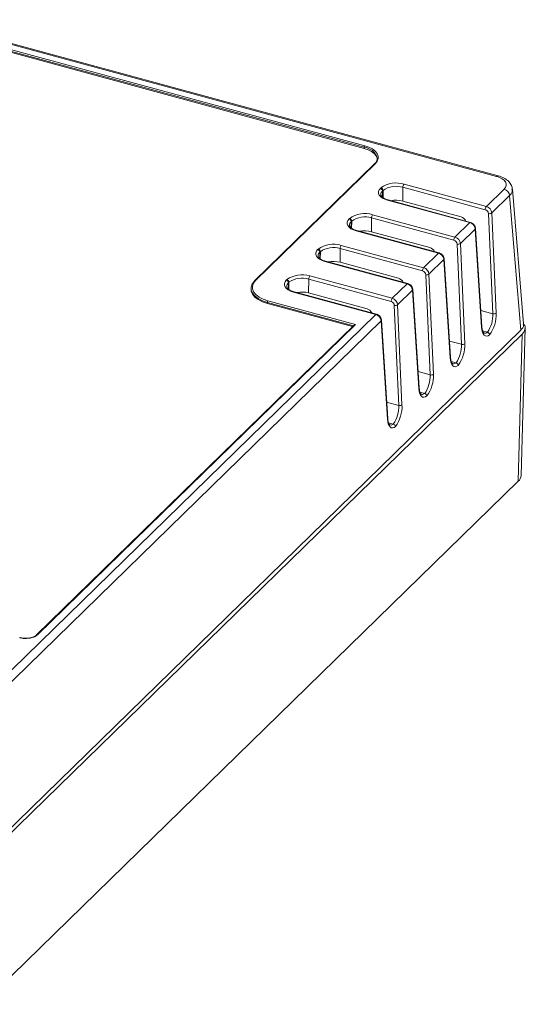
# Model space of a CAD drawing. Header units: millimetres. Extents: x -147 to -39, y 11 to 95.
# Tile 4 of 4: x -80 to -39, y 14 to 94. Entities that reach past the tile are written whole.
import ezdxf

# ---------------------------------------------------------------- set-up
doc = ezdxf.new("R2010")
doc.units = ezdxf.units.MM

msp = doc.modelspace()

# ---------------------------------------------------------------- linework, layer by layer
at = {"color": 7, "linetype": 'Continuous', "lineweight": 15}
for p, q in [((-88.07, 94.432), (-41.074, 81.659)), ((-40.936, 81.711), (-87.946, 94.487)), ((-51.909, 84.042), (-84.633, 92.935)), ((-51.909, 83.956), (-84.633, 92.85)), ((-51.863, 84.173), (-84.586, 93.067)), ((-51.909, 83.956), (-51.909, 84.042)), ((-50.843, 83.154), (-50.843, 83.131)), ((-51.055, 82.698), (-60.856, 73.132)), ((-50.985, 82.712), (-60.786, 73.146)), ((-51.002, 82.754), (-51.055, 82.698)), ((-50.578, 80.681), (-50.535, 80.724)), ((-48.736, 80.765), (-48.747, 79.638)), ((-41.999, 78.934), (-48.736, 80.765)), ((-48.643, 81.025), (-41.906, 79.194)), ((-40.448, 80.617), (-41.906, 79.194)), ((-38.854, 69.59), (-39.778, 80.624)), ((-50.358, 80.504), (-50.401, 80.462)), ((-40.006, 80.09), (-41.466, 78.665)), ((-40.006, 80.09), (-39.084, 69.072)), ((-43.256, 77.876), (-49.993, 79.707)), ((-43.203, 77.897), (-49.941, 79.729)), ((-43.97, 78.339), (-48.747, 79.638)), ((-53.145, 78.176), (-53.102, 78.218)), ((-51.303, 78.26), (-51.314, 77.132)), ((-44.566, 76.429), (-51.303, 78.26)), ((-51.21, 78.52), (-44.472, 76.688)), ((-41.379, 70.418), (-41.736, 78.616)), ((-41.466, 78.665), (-41.109, 70.467)), ((-43.256, 77.876), (-44.472, 76.688)), ((-42.28, 69.354), (-42.789, 77.404)), ((-45.823, 75.371), (-52.56, 77.202)), ((-45.77, 75.392), (-52.508, 77.223)), ((-46.537, 75.834), (-51.314, 77.132)), ((-42.812, 77.352), (-44.033, 76.16)), ((-42.303, 69.303), (-42.812, 77.352)), ((-53.777, 76.014), (-47.039, 74.183)), ((-43.946, 67.913), (-44.303, 76.111)), ((-44.033, 76.16), (-43.676, 67.962)), ((-53.87, 75.755), (-53.881, 74.627)), ((-47.133, 73.924), (-53.87, 75.755)), ((-45.823, 75.371), (-47.039, 74.183)), ((-48.389, 72.865), (-55.127, 74.696)), ((-48.337, 72.887), (-55.074, 74.718)), ((-49.104, 73.329), (-53.881, 74.627)), ((-45.379, 74.847), (-46.6, 73.655)), ((-44.87, 66.797), (-45.379, 74.847)), ((-44.847, 66.849), (-45.356, 74.898)), ((-56.344, 73.509), (-49.606, 71.678)), ((-46.513, 65.408), (-46.87, 73.606)), ((-46.6, 73.655), (-46.243, 65.457)), ((-56.437, 73.249), (-56.448, 72.122)), ((-49.699, 71.418), (-56.437, 73.249)), ((-48.389, 72.865), (-49.606, 71.678)), ((-61.163, 72.483), (-61.163, 72.398)), ((-50.956, 70.36), (-57.694, 72.191)), ((-50.904, 70.382), (-57.641, 72.213)), ((-51.671, 70.824), (-56.448, 72.122)), ((-47.946, 72.341), (-49.167, 71.149)), ((-47.437, 64.292), (-47.946, 72.341)), ((-47.414, 64.344), (-47.923, 72.393)), ((-59.83, 71.345), (-59.83, 71.259)), ((-52.847, 69.361), (-59.83, 71.259)), ((-59.783, 71.476), (-52.62, 69.529)), ((-49.08, 62.902), (-49.437, 71.1)), ((-49.167, 71.149), (-48.81, 62.951)), ((-50.956, 70.36), (-82.189, 39.876)), ((-50.512, 69.836), (-81.747, 39.35)), ((-52.726, 69.479), (-78.708, 44.12)), ((-78.638, 44.134), (-52.62, 69.529)), ((-50.003, 61.787), (-50.512, 69.836)), ((-49.98, 61.838), (-50.489, 69.888)), ((-42.255, 69.159), (-42.28, 69.354)), ((-39.084, 69.072), (-81.462, 27.71)), ((-38.968, 68.756), (-81.344, 27.396)), ((-42.213, 69.011), (-41.819, 68.904)), ((-38.968, 68.756), (-39.299, 56.703)), ((-39.068, 57.169), (-38.737, 69.222)), ((-44.821, 66.654), (-44.847, 66.849)), ((-44.78, 66.506), (-44.386, 66.399)), ((-47.388, 64.149), (-47.414, 64.344)), ((-47.347, 64.001), (-46.953, 63.894)), ((-49.955, 61.643), (-49.98, 61.838)), ((-49.914, 61.496), (-49.52, 61.388)), ((-83.171, 13.882), (-39.299, 56.703)), ((-78.708, 44.12), (-78.709, 44.118))]:
    msp.add_line(p, q, dxfattribs=at)
at = {"color": 8, "linetype": 'Continuous', "lineweight": 15}
for p, q in [((-50.843, 83.131), (-50.85, 83.041)), ((-50.401, 80.462), (-50.396, 79.949)), ((-50.363, 79.924), (-50.358, 80.504)), ((-58.102, 72.946), (-58.097, 72.433)), ((-58.064, 72.408), (-58.058, 72.988)), ((-59.83, 71.345), (-59.904, 71.365)), ((-52.778, 69.428), (-59.83, 71.345)), ((-42.364, 70.686), (-41.379, 70.418)), ((-44.931, 68.181), (-43.946, 67.913)), ((-47.498, 65.675), (-46.513, 65.408)), ((-50.065, 63.17), (-49.08, 62.902))]:
    msp.add_line(p, q, dxfattribs=at)
at = {"color": 144, "linetype": 'Continuous', "lineweight": 0}
for p, q in [((-52.925, 77.999), (-52.968, 77.957)), ((-52.968, 77.957), (-52.963, 77.443)), ((-52.93, 77.419), (-52.925, 77.999)), ((-55.712, 75.671), (-55.668, 75.713)), ((-55.535, 75.451), (-55.53, 74.938)), ((-55.497, 74.914), (-55.492, 75.493)), ((-58.278, 73.165), (-58.235, 73.208)), ((-58.058, 72.988), (-58.102, 72.946))]:
    msp.add_line(p, q, dxfattribs=at)
at = {"color": 7, "linetype": 'Continuous', "lineweight": 15, "flags": 128}
for points in [[(-50.843, 83.045), (-50.853, 83.151), (-50.932, 83.349), (-51.084, 83.535), (-51.303, 83.703), (-51.582, 83.845), (-51.909, 83.956)], [(-50.985, 82.712), (-50.83, 82.908), (-50.752, 83.116), (-50.754, 83.328), (-50.836, 83.536), (-50.996, 83.731), (-51.226, 83.907), (-51.519, 84.056), (-51.863, 84.173)], [(-49.993, 79.707), (-50.222, 79.785), (-50.417, 79.884), (-50.571, 80.001), (-50.677, 80.132), (-50.732, 80.27), (-50.734, 80.412), (-50.682, 80.55), (-50.578, 80.681)], [(-52.56, 77.202), (-52.789, 77.28), (-52.984, 77.379), (-53.138, 77.496), (-53.244, 77.626), (-53.299, 77.765), (-53.301, 77.906), (-53.249, 78.045), (-53.145, 78.176)], [(-55.127, 74.696), (-55.356, 74.774), (-55.551, 74.874), (-55.705, 74.991), (-55.811, 75.121), (-55.866, 75.26), (-55.867, 75.401), (-55.815, 75.54), (-55.712, 75.671)], [(-59.904, 71.365), (-60.239, 71.484), (-60.587, 71.661), (-60.862, 71.87), (-61.052, 72.103), (-61.15, 72.35), (-61.153, 72.603), (-61.06, 72.851), (-60.874, 73.084)], [(-60.786, 73.146), (-60.964, 72.922), (-61.053, 72.684), (-61.051, 72.441), (-60.956, 72.204), (-60.774, 71.981), (-60.51, 71.78), (-60.176, 71.609), (-59.783, 71.476)], [(-57.694, 72.191), (-57.923, 72.269), (-58.118, 72.368), (-58.272, 72.486), (-58.378, 72.616), (-58.433, 72.754), (-58.434, 72.896), (-58.382, 73.035), (-58.278, 73.165)], [(-59.83, 71.259), (-60.239, 71.398), (-60.587, 71.576), (-60.862, 71.785), (-61.052, 72.017), (-61.15, 72.265), (-61.163, 72.398)], [(-41.643, 68.693), (-41.762, 68.618), (-41.879, 68.587), (-41.987, 68.603), (-42.084, 68.664), (-42.167, 68.769), (-42.232, 68.914), (-42.278, 69.094), (-42.303, 69.303)], [(-44.209, 66.188), (-44.329, 66.112), (-44.445, 66.082), (-44.554, 66.098), (-44.651, 66.159), (-44.734, 66.264), (-44.799, 66.409), (-44.845, 66.588), (-44.87, 66.797)], [(-46.776, 63.683), (-46.896, 63.607), (-47.012, 63.577), (-47.121, 63.593), (-47.218, 63.654), (-47.3, 63.759), (-47.366, 63.903), (-47.412, 64.083), (-47.437, 64.292)], [(-49.343, 61.177), (-49.463, 61.102), (-49.579, 61.072), (-49.687, 61.087), (-49.785, 61.149), (-49.867, 61.253), (-49.933, 61.398), (-49.979, 61.578), (-50.003, 61.787)]]:
    msp.add_lwpolyline(points, dxfattribs=at)
at = {"color": 7, "linetype": 'Continuous', "lineweight": 15}
for centre, radius, start, end in [((-51.705, 84.043), 0.204, 140.51294, 180.34344), ((-50.644, 80.447), 0.243, 3.39156, 74.33381), ((-49.285, 78.965), 2.158, 72.69774, 125.40201), ((-50.6, 80.49), 0.243, 3.39156, 74.33381), ((-49.284, 79.005), 1.844, 72.71127, 125.59624), ((-48.328, 80.765), 0.409, 140.49954, 179.94405), ((-40.615, 80.028), 0.612, 5.87084, 74.141), ((-49.309, 77.483), 2.227, 75.39012, 100.80202), ((-41.59, 78.934), 0.409, 140.49954, 179.94405), ((-42.073, 78.608), 0.609, 5.40441, 74.06928), ((-51.852, 76.46), 2.158, 72.69774, 125.40201), ((-53.167, 77.984), 0.243, 3.39156, 74.33381), ((-51.851, 76.499), 1.844, 72.71127, 125.59624), ((-50.895, 78.26), 0.409, 140.49954, 179.94405), ((-44.146, 77.743), 0.622, 24.38073, 73.54947), ((-42.099, 78.584), 0.364, 5.09462, 74.02053), ((-41.655, 78.937), 0.331, 255.82329, 304.77659), ((-53.21, 77.942), 0.243, 3.39156, 74.33381), ((-43.423, 77.284), 0.615, 6.33935, 74.21102), ((-51.875, 74.978), 2.227, 75.39012, 100.80202), ((-44.157, 76.429), 0.409, 140.49954, 179.94405), ((-44.64, 76.103), 0.609, 5.40441, 74.06928), ((-54.418, 73.954), 2.158, 72.69774, 125.40201), ((-54.418, 73.994), 1.844, 72.71127, 125.59624), ((-53.461, 75.754), 0.409, 140.49954, 179.94405), ((-46.713, 75.238), 0.622, 24.38073, 73.54947), ((-44.666, 76.079), 0.364, 5.09462, 74.02053), ((-44.222, 76.432), 0.331, 255.82329, 304.77659), ((-45.99, 74.779), 0.615, 6.33935, 74.21102), ((-54.442, 72.473), 2.227, 75.39012, 100.80202), ((-46.724, 73.923), 0.409, 140.49954, 179.94405), ((-47.206, 73.597), 0.609, 5.40441, 74.06928), ((-56.985, 71.449), 2.158, 72.69774, 125.40201), ((-56.028, 73.249), 0.409, 140.49954, 179.94405), ((-47.233, 73.573), 0.364, 5.09462, 74.02053), ((-46.789, 73.927), 0.331, 255.82329, 304.77659), ((-60.81, 73.086), 0.0646, 135.35447, 181.91129), ((-56.985, 71.489), 1.844, 72.71127, 125.59624), ((-49.28, 72.733), 0.622, 24.38073, 73.54947), ((-48.557, 72.274), 0.615, 6.33935, 74.21102), ((-57.009, 69.967), 2.227, 75.39012, 100.80202), ((-59.626, 71.346), 0.204, 140.51294, 180.34344), ((-49.291, 71.418), 0.409, 140.49954, 179.94405), ((-49.8, 71.068), 0.364, 5.09462, 74.02053), ((-49.773, 71.092), 0.609, 5.40441, 74.06928), ((-49.356, 71.421), 0.331, 255.82329, 304.77659), ((-51.847, 70.227), 0.622, 24.38073, 73.54947), ((-51.124, 69.768), 0.615, 6.33935, 74.21102), ((-43.746, 70.285), 2.37, 324.36899, 3.22373), ((-43.884, 70.334), 2.777, 323.79131, 2.75648), ((-41.298, 70.739), 0.331, 255.82329, 304.77659), ((-52.593, 69.333), 0.197, 97.78041, 132.54576), ((-46.312, 67.78), 2.37, 324.36899, 3.22373), ((-46.45, 67.828), 2.777, 323.79131, 2.75648), ((-43.865, 68.234), 0.331, 255.82329, 304.77659), ((-48.879, 65.274), 2.37, 324.36899, 3.22373), ((-49.017, 65.323), 2.777, 323.79131, 2.75648), ((-46.432, 65.729), 0.331, 255.82329, 304.77659), ((-51.446, 62.769), 2.37, 324.36899, 3.22373), ((-51.584, 62.818), 2.777, 323.79131, 2.75648), ((-48.999, 63.223), 0.331, 255.82329, 304.77659), ((-39.734, 57.209), 0.668, 310.72525, 356.56249)]:
    msp.add_arc(centre, radius, start, end, dxfattribs=at)
at = {"color": 8, "linetype": 'Continuous', "lineweight": 15}
for centre, radius, start, end in [((-52.009, 82.838), 1.208, 15.14972, 85.27213), ((-51.008, 82.644), 0.0715, 71.58383, 131.32619), ((-50.147, 80.163), 0.392, 130.31983, 180.13382), ((-49.949, 79.675), 0.0542, 80.83477, 143.86459), ((-52.714, 77.657), 0.392, 130.31983, 180.13382), ((-43.212, 77.844), 0.0542, 80.70876, 143.8831), ((-42.856, 77.403), 0.0672, 311.16681, 0.9249), ((-52.516, 77.17), 0.0542, 80.83477, 143.86459), ((-55.281, 75.152), 0.392, 130.31983, 180.13382), ((-45.779, 75.339), 0.0542, 80.70876, 143.8831), ((-55.083, 74.664), 0.0542, 80.83477, 143.86459), ((-45.423, 74.897), 0.0672, 311.16681, 0.9249), ((-60.809, 73.078), 0.0715, 71.58383, 131.32619), ((-57.848, 72.647), 0.392, 130.31983, 180.13382), ((-48.346, 72.833), 0.0542, 80.70876, 143.8831), ((-57.65, 72.159), 0.0542, 80.83477, 143.86459), ((-47.99, 72.392), 0.0672, 311.16681, 0.9249), ((-50.912, 70.328), 0.0542, 80.70876, 143.8831), ((-50.557, 69.887), 0.0672, 311.16681, 0.9249), ((-42.347, 69.353), 0.0672, 311.16819, 0.90407), ((-42.03, 69.131), 0.309, 261.39353, 312.95184), ((-44.914, 66.848), 0.0672, 311.16819, 0.90407), ((-44.597, 66.625), 0.309, 261.39353, 312.95184), ((-47.481, 64.343), 0.0672, 311.16819, 0.90407), ((-47.164, 64.12), 0.309, 261.39353, 312.95184), ((-50.048, 61.837), 0.0672, 311.16819, 0.90407), ((-49.731, 61.615), 0.309, 261.39353, 312.95184), ((-78.661, 44.068), 0.0706, 71.12277, 131.78725)]:
    msp.add_arc(centre, radius, start, end, dxfattribs=at)
at = {"color": 144, "linetype": 'Continuous', "lineweight": 0}
for centre in [(-55.777, 75.437), (-55.734, 75.479), (-58.344, 72.932), (-58.301, 72.974)]:
    msp.add_arc(centre, 0.243, 3.39156, 74.33381, dxfattribs=at)
at = {"color": 7, "linetype": 'Continuous', "lineweight": 15}
for points, knots in [([(-50.846, 83.151), (-50.845, 83.146), (-50.83, 83.078), (-50.873, 82.949), (-50.94, 82.82), (-51, 82.756), (-51.002, 82.754)], [0, 0, 0, 0, 0.039307, 0.510938, 0.984486, 1, 1, 1, 1]), ([(-41.074, 81.659), (-40.9, 81.612), (-40.745, 81.547), (-40.494, 81.392), (-40.399, 81.301), (-40.283, 81.108), (-40.263, 81.006), (-40.299, 80.804), (-40.356, 80.706), (-40.448, 80.617)], [0, 0, 0, 0, 0.25, 0.25, 0.5, 0.5, 0.75, 0.75, 1, 1, 1, 1]), ([(-39.775, 80.572), (-39.791, 80.688), (-39.825, 80.929), (-40.063, 81.256), (-40.433, 81.54), (-40.77, 81.655), (-40.943, 81.713)], [0, 0, 0, 0, 0.225007, 0.469516, 0.729031, 1, 1, 1, 1]), ([(-49.941, 79.729), (-49.986, 79.742), (-50.117, 79.781), (-50.298, 79.866), (-50.449, 79.98), (-50.528, 80.087), (-50.535, 80.14), (-50.538, 80.166)], [0, 0, 0, 0, 0.119076, 0.34524, 0.567623, 0.78777, 1, 1, 1, 1]), ([(-52.508, 77.223), (-52.553, 77.237), (-52.684, 77.276), (-52.865, 77.361), (-53.016, 77.475), (-53.095, 77.582), (-53.102, 77.635), (-53.105, 77.661)], [0, 0, 0, 0, 0.119076, 0.34524, 0.567623, 0.78777, 1, 1, 1, 1]), ([(-42.789, 77.404), (-42.794, 77.443), (-42.808, 77.539), (-42.886, 77.686), (-43.023, 77.827), (-43.142, 77.874), (-43.203, 77.897)], [0, 0, 0, 0, 0.177952, 0.438584, 0.713811, 1, 1, 1, 1]), ([(-55.074, 74.718), (-55.12, 74.731), (-55.251, 74.77), (-55.432, 74.856), (-55.583, 74.969), (-55.662, 75.077), (-55.669, 75.13), (-55.672, 75.155)], [0, 0, 0, 0, 0.119076, 0.34524, 0.567623, 0.78777, 1, 1, 1, 1]), ([(-45.356, 74.898), (-45.361, 74.937), (-45.375, 75.034), (-45.453, 75.181), (-45.59, 75.321), (-45.709, 75.368), (-45.77, 75.392)], [0, 0, 0, 0, 0.177952, 0.438584, 0.713811, 1, 1, 1, 1]), ([(-57.641, 72.213), (-57.687, 72.226), (-57.818, 72.265), (-57.999, 72.35), (-58.15, 72.464), (-58.228, 72.571), (-58.235, 72.624), (-58.239, 72.65)], [0, 0, 0, 0, 0.119076, 0.34524, 0.567623, 0.78777, 1, 1, 1, 1]), ([(-47.923, 72.393), (-47.928, 72.432), (-47.941, 72.529), (-48.02, 72.675), (-48.156, 72.816), (-48.276, 72.863), (-48.337, 72.887)], [0, 0, 0, 0, 0.177952, 0.438584, 0.713811, 1, 1, 1, 1]), ([(-50.489, 69.888), (-50.495, 69.927), (-50.508, 70.023), (-50.587, 70.17), (-50.723, 70.311), (-50.843, 70.358), (-50.904, 70.382)], [0, 0, 0, 0, 0.177952, 0.438584, 0.713811, 1, 1, 1, 1]), ([(-38.886, 69.595), (-38.873, 69.552), (-38.839, 69.441), (-38.921, 69.261), (-39.03, 69.135), (-39.084, 69.072)], [0, 0, 0, 0, 0.235757, 0.617658, 1, 1, 1, 1]), ([(-38.885, 69.597), (-38.864, 69.578), (-38.719, 69.446), (-38.718, 69.212), (-38.799, 68.947), (-38.911, 68.82), (-38.968, 68.756)], [0, 0, 0, 0, 0.073479, 0.521986, 0.757559, 1, 1, 1, 1]), ([(-42.084, 68.829), (-42.088, 68.83), (-42.103, 68.83), (-42.138, 68.855), (-42.201, 68.96), (-42.243, 69.069), (-42.254, 69.152), (-42.255, 69.159)], [0, 0, 0, 0, 0.11801, 0.403082, 0.678249, 0.971456, 1, 1, 1, 1]), ([(-41.819, 68.904), (-41.774, 68.892), (-41.73, 68.863), (-41.665, 68.785), (-41.645, 68.737), (-41.643, 68.693)], [0, 0, 0, 0, 0.5, 0.5, 1, 1, 1, 1]), ([(-44.651, 66.324), (-44.655, 66.324), (-44.67, 66.325), (-44.705, 66.35), (-44.768, 66.454), (-44.81, 66.564), (-44.821, 66.647), (-44.821, 66.654)], [0, 0, 0, 0, 0.11801, 0.403082, 0.678249, 0.971456, 1, 1, 1, 1]), ([(-44.386, 66.399), (-44.341, 66.387), (-44.297, 66.357), (-44.232, 66.28), (-44.212, 66.232), (-44.209, 66.188)], [0, 0, 0, 0, 0.5, 0.5, 1, 1, 1, 1]), ([(-47.218, 63.819), (-47.222, 63.819), (-47.237, 63.82), (-47.272, 63.845), (-47.335, 63.949), (-47.377, 64.058), (-47.387, 64.141), (-47.388, 64.149)], [0, 0, 0, 0, 0.11801, 0.403082, 0.678249, 0.971456, 1, 1, 1, 1]), ([(-46.953, 63.894), (-46.908, 63.881), (-46.864, 63.852), (-46.799, 63.774), (-46.779, 63.726), (-46.776, 63.683)], [0, 0, 0, 0, 0.5, 0.5, 1, 1, 1, 1]), ([(-49.785, 61.313), (-49.789, 61.314), (-49.803, 61.314), (-49.839, 61.339), (-49.902, 61.444), (-49.944, 61.553), (-49.954, 61.636), (-49.955, 61.643)], [0, 0, 0, 0, 0.11801, 0.403082, 0.678249, 0.971456, 1, 1, 1, 1]), ([(-49.52, 61.388), (-49.475, 61.376), (-49.43, 61.347), (-49.366, 61.269), (-49.345, 61.221), (-49.343, 61.177)], [0, 0, 0, 0, 0.5, 0.5, 1, 1, 1, 1]), ([(-79.611, 43.846), (-79.705, 43.85), (-79.838, 43.856), (-79.999, 43.883), (-80.064, 43.901), (-80.096, 43.91)], [0, 0, 0, 0, 0.558808, 0.782437, 1, 1, 1, 1]), ([(-78.712, 44.12), (-78.719, 44.112), (-78.756, 44.069), (-78.869, 44.001), (-79.03, 43.934), (-79.188, 43.89), (-79.376, 43.855), (-79.521, 43.85), (-79.611, 43.846)], [0, 0, 0, 0, 0.051818, 0.280818, 0.469866, 0.616595, 0.760931, 1, 1, 1, 1])]:
    msp.add_open_spline(points, degree=3, knots=knots, dxfattribs=at)
at = {"color": 8, "linetype": 'Continuous', "lineweight": 15}
for points, knots in [([(-41.074, 81.659), (-41.043, 81.684), (-40.996, 81.724), (-40.959, 81.71), (-40.945, 81.704)], [0, 0, 0, 0, 0.638131, 1, 1, 1, 1]), ([(-39.809, 80.621), (-39.796, 80.579), (-39.762, 80.47), (-39.843, 80.287), (-39.951, 80.157), (-40.006, 80.09)], [0, 0, 0, 0, 0.229498, 0.608021, 1, 1, 1, 1]), ([(-79.713, 43.835), (-79.496, 43.824), (-79.278, 43.847), (-78.896, 43.954), (-78.739, 44.035), (-78.638, 44.134)], [0, 0, 0, 0, 0.5, 0.5, 1, 1, 1, 1])]:
    msp.add_open_spline(points, degree=3, knots=knots, dxfattribs=at)
at = {"color": 7, "linetype": 'Continuous', "lineweight": 15}
msp.add_open_spline([(-80.124, 43.898), (-79.996, 43.863), (-79.857, 43.841), (-79.713, 43.835)], degree=3, dxfattribs=at)

doc.saveas('drawing.dxf')
